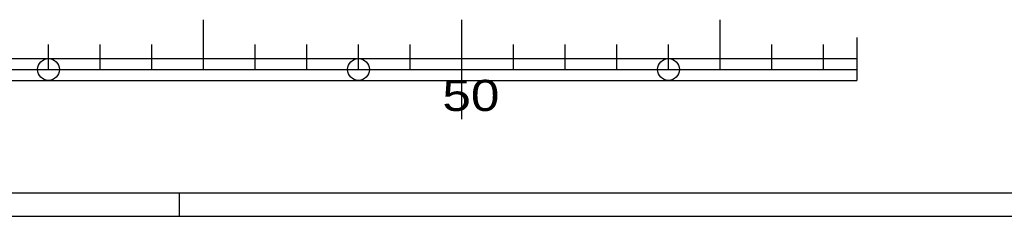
# Model space of a CAD drawing. Header units: millimetres. Extents: x 0 to 62175, y 0 to 44550.
# Tile 9 of 38: x 13182 to 28999, y 0 to 3159. Entities that reach past the tile are written whole.
import ezdxf
from ezdxf.enums import TextEntityAlignment as Align

# ---------------------------------------------------------------- set-up
doc = ezdxf.new("R2010")
doc.units = ezdxf.units.MM
for name, pattern in [('AUSGEZOGEN', [0]), ('SL0', [0]), ('ZS0', [0]), ('ZS2', [0])]:
    doc.linetypes.add(name, pattern=pattern)
for name, color, linetype in [('112', 7, 'Continuous'), ('800', 7, 'Continuous'), ('83-Z6S', 7, 'Continuous'), ('83-ZS0', 7, 'Continuous'), ('83-ZS2', 7, 'Continuous'), ('FORMAT', 3, 'AUSGEZOGEN')]:
    doc.layers.add(name, color=color, linetype=linetype)
doc.styles.add('Z6S', font='medtext', dxfattribs={"width": 0.75, "height": 2.5})

msp = doc.modelspace()

# ---------------------------------------------------------------- linework, layer by layer
msp.add_line((26632.049, 2874.038), (26632.049, 2184.165))
at = {"layer": '112', "color": 2, "linetype": 'SL0'}
for centre in [(13644.575, 2359.171), (18624.577, 2359.171), (23604.576, 2359.171)]:
    msp.add_circle(centre, 175, dxfattribs=at)
at = {"layer": '800', "color": 7, "linetype": 'ZS0'}
for points in [[(2121.428, 2534.171), (26632.049, 2534.171)], [(2121.428, 2184.165), (26632.049, 2184.165)]]:
    msp.add_lwpolyline(points, dxfattribs=at)
at = {"layer": '83-ZS0', "color": 7, "linetype": 'ZS0'}
for points in [[(16134.577, 2359.171), (16134.577, 3159.171)], [(20284.577, 1559.171), (20284.577, 3159.171)], [(24434.577, 2359.171), (24434.577, 3159.171)], [(13644.575, 2359.171), (13644.575, 2759.171)], [(14474.577, 2359.171), (14474.577, 2759.171)], [(15304.576, 2359.171), (15304.576, 2759.171)], [(16964.576, 2359.171), (16964.576, 2759.171)], [(17794.575, 2359.171), (17794.575, 2759.171)], [(18624.577, 2359.171), (18624.577, 2759.171)], [(19454.576, 2359.171), (19454.576, 2759.171)], [(21114.576, 2359.171), (21114.576, 2759.171)], [(21944.575, 2359.171), (21944.575, 2759.171)], [(22774.577, 2359.171), (22774.577, 2759.171)], [(23604.576, 2359.171), (23604.576, 2759.171)], [(25264.576, 2359.171), (25264.576, 2759.171)], [(26094.575, 2359.171), (26094.575, 2759.171)]]:
    msp.add_lwpolyline(points, dxfattribs=at)
at = {"layer": '83-ZS2', "color": 7, "linetype": 'ZS2'}
msp.add_lwpolyline([(2121.428, 2359.171), (26632.049, 2359.171)], dxfattribs=at)
at = {"layer": 'FORMAT', "color": 1, "linetype": 'AUSGEZOGEN'}
msp.add_line((375, 375), (47550, 375), dxfattribs=at)
at = {"layer": 'FORMAT', "color": 3, "linetype": 'AUSGEZOGEN'}
for p, q in [((15750, 0), (15750, 375)), ((0, 0), (62175, 0))]:
    msp.add_line(p, q, dxfattribs=at)

# ---------------------------------------------------------------- texts
at = {"layer": '83-Z6S', "color": 3, "style": 'Z6S', "width": 0.740385}
msp.add_text('50  ', height=500, dxfattribs=at).set_placement((19972.077, 1692.671), (21347.077, 1692.671), align=Align.FIT)

doc.saveas('drawing.dxf')
